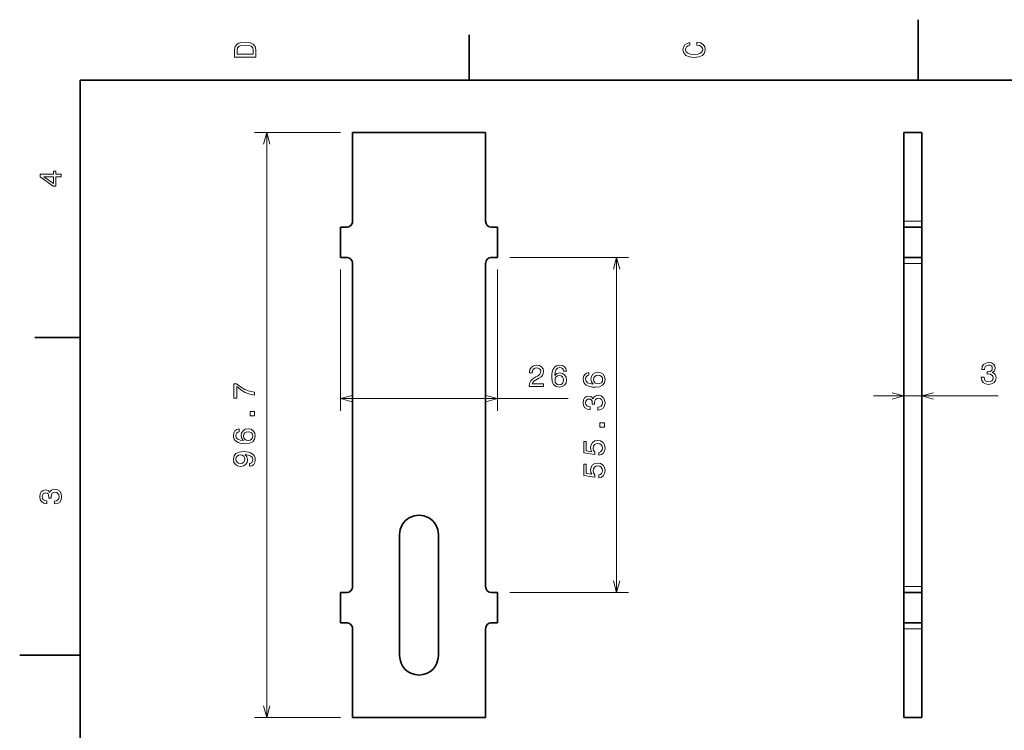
# Model space of a CAD drawing. Extents: x 0 to 297, y 0 to 210.
# Tile 4 of 7: x 0 to 163, y 93 to 210. Entities that reach past the tile are written whole.
import ezdxf

# ---------------------------------------------------------------- set-up
doc = ezdxf.new("R2010")
doc.units = 0

msp = doc.modelspace()

# ---------------------------------------------------------------- linework, layer by layer
at = {"color": 7, "lineweight": 35, "ltscale": 0.25}
for p, q in [((148.5, 200), (148.5, 210)), ((10, 105), (0, 105))]:
    msp.add_line(p, q, dxfattribs=at)
at = {"color": 7, "lineweight": 35, "ltscale": 0.1875}
for p, q in [((74.300003, 200), (74.300003, 207.5)), ((10, 157.5), (2.5, 157.5))]:
    msp.add_line(p, q, dxfattribs=at)
at = {"color": 7, "lineweight": 35}
for p, q in [((287, 200), (10, 200)), ((10, 200), (10, 10)), ((55.007324, 191.376465), (77.007324, 191.376465)), ((55.007324, 116.346466), (55.007324, 169.706467)), ((77.007324, 169.706467), (77.007324, 116.346466)), ((146.13176, 116.346466), (146.13176, 169.706467)), ((149.13176, 116.346466), (149.13176, 169.706467)), ((62.807323, 124.906464), (62.807323, 104.906464)), ((69.207321, 124.906464), (69.207321, 104.906464)), ((77.007324, 94.67646), (55.007324, 94.67646))]:
    msp.add_line(p, q, dxfattribs=at)
at = {"color": 7, "lineweight": 13, "ltscale": 0.354177}
for p, q in [((53.007324, 191.376465), (38.840248, 191.376465)), ((53.007324, 94.67646), (38.840248, 94.67646))]:
    msp.add_line(p, q, dxfattribs=at)
at = {"color": 7, "lineweight": 13}
for p, q in [((40.840248, 94.67646), (40.840248, 191.376465)), ((98.662636, 115.346466), (98.662636, 170.706467)), ((53.007324, 168.706467), (53.007324, 145.385086)), ((79.007324, 168.706467), (79.007324, 145.385086)), ((53.007324, 147.385086), (90.676239, 147.385086)), ((141.13176, 147.819824), (161.739014, 147.819824))]:
    msp.add_line(p, q, dxfattribs=at)
at = {"color": 7, "lineweight": 35, "ltscale": 0.36675}
for p, q in [((55.007324, 176.706467), (55.007324, 191.376465)), ((77.007324, 191.376465), (77.007324, 176.706467)), ((146.13176, 176.706467), (146.13176, 191.376465)), ((149.13176, 176.706467), (149.13176, 191.376465)), ((55.007324, 109.346466), (55.007324, 94.67646)), ((77.007324, 109.346466), (77.007324, 94.67646)), ((146.13176, 109.346466), (146.13176, 94.67646)), ((149.13176, 109.346466), (149.13176, 94.67646))]:
    msp.add_line(p, q, dxfattribs=at)
at = {"color": 7, "lineweight": 35, "ltscale": 0.075}
for p, q in [((146.13176, 191.376465), (149.13176, 191.376465)), ((146.13176, 175.706467), (149.13176, 175.706467)), ((146.13176, 170.706467), (149.13176, 170.706467)), ((146.13176, 115.346466), (149.13176, 115.346466)), ((146.13176, 110.346466), (149.13176, 110.346466)), ((146.13176, 94.67646), (149.13176, 94.67646))]:
    msp.add_line(p, q, dxfattribs=at)
at = {"color": 7, "lineweight": 13, "ltscale": 0.075}
for p, q in [((146.13176, 176.706467), (149.13176, 176.706467)), ((146.13176, 169.706467), (149.13176, 169.706467)), ((146.13176, 116.346466), (149.13176, 116.346466)), ((146.13176, 109.346466), (149.13176, 109.346466))]:
    msp.add_line(p, q, dxfattribs=at)
at = {"color": 7, "lineweight": 35, "ltscale": 0.025}
for p, q in [((146.13176, 175.706467), (146.13176, 176.706467)), ((149.13176, 175.706467), (149.13176, 176.706467)), ((54.007324, 175.706467), (53.007324, 175.706467)), ((78.007324, 175.706467), (79.007324, 175.706467)), ((54.007324, 170.706467), (53.007324, 170.706467)), ((79.007324, 170.706467), (78.007324, 170.706467)), ((146.13176, 169.706467), (146.13176, 170.706467)), ((149.13176, 169.706467), (149.13176, 170.706467)), ((146.13176, 115.346466), (146.13176, 116.346466)), ((149.13176, 115.346466), (149.13176, 116.346466)), ((54.007324, 115.346466), (53.007324, 115.346466)), ((78.007324, 115.346466), (79.007324, 115.346466)), ((54.007324, 110.346466), (53.007324, 110.346466)), ((79.007324, 110.346466), (78.007324, 110.346466)), ((146.13176, 109.346466), (146.13176, 110.346466)), ((149.13176, 109.346466), (149.13176, 110.346466))]:
    msp.add_line(p, q, dxfattribs=at)
at = {"color": 7, "lineweight": 35, "ltscale": 0.125}
for p, q in [((53.007324, 170.706467), (53.007324, 175.706467)), ((79.007324, 175.706467), (79.007324, 170.706467)), ((146.13176, 170.706467), (146.13176, 175.706467)), ((149.13176, 170.706467), (149.13176, 175.706467)), ((53.007324, 110.346466), (53.007324, 115.346466)), ((79.007324, 115.346466), (79.007324, 110.346466)), ((146.13176, 110.346466), (146.13176, 115.346466)), ((149.13176, 110.346466), (149.13176, 115.346466))]:
    msp.add_line(p, q, dxfattribs=at)
at = {"color": 7, "lineweight": 13, "ltscale": 0.491383}
for p, q in [((81.007324, 170.706467), (100.662636, 170.706467)), ((81.007324, 115.346466), (100.662636, 115.346466))]:
    msp.add_line(p, q, dxfattribs=at)
at = {"color": 7, "lineweight": 13}
for points in [[(35.533215, 204.994965), (35.533215, 203.829971), (39.033215, 203.829971), (39.033215, 204.994965), (38.922264, 205.544678), (38.584366, 205.953171), (38.034657, 206.205338), (37.283215, 206.296112), (36.516644, 206.215424), (36.21405, 206.114563), (35.971977, 205.973343), (35.644165, 205.56485), (35.563473, 205.297562)], [(35.951801, 204.959656), (36.027451, 205.342941), (36.259438, 205.605194), (36.672985, 205.761536), (37.283215, 205.811966), (37.873272, 205.756485), (38.286816, 205.600143), (38.533936, 205.332855), (38.614628, 204.959656), (38.614628, 204.298996), (35.951801, 204.298996)], [(111.93206, 205.817017), (112.35569, 205.716141), (112.658287, 205.549713), (112.844887, 205.317734), (112.905403, 205.045395), (112.814629, 204.71759), (112.54229, 204.460388), (112.098488, 204.28891), (111.483215, 204.233429), (110.872986, 204.28891), (110.424141, 204.455338), (110.151802, 204.71254), (110.055984, 205.045395), (110.106415, 205.287476), (110.247627, 205.494247), (110.474571, 205.655624), (110.787247, 205.766571), (110.787247, 206.245682), (110.308144, 206.094391), (109.94503, 205.832138), (109.718086, 205.474075), (109.637398, 205.045395), (109.763474, 204.510818), (110.116501, 204.10231), (110.696472, 203.840057), (111.483215, 203.749283), (112.269958, 203.840057), (112.84993, 204.10231), (113.208, 204.510818), (113.329041, 205.045395), (113.233215, 205.51442), (112.965927, 205.892654), (112.527161, 206.159943), (111.93206, 206.301163)], [(6.833213, 184.02739), (6.833213, 184.481277), (5.965778, 184.481277), (5.965778, 184.98056), (5.56232, 184.98056), (5.56232, 184.481277), (3.408862, 184.481277), (3.408862, 184.022339), (5.521974, 182.489197), (5.965778, 182.489197), (5.965778, 184.02739)], [(5.56232, 182.912827), (3.993876, 184.02739), (5.56232, 184.02739)], [(158.950119, 150.91925), (158.950119, 150.883957), (159.030807, 150.399796), (159.267838, 150.036682), (159.641037, 149.804703), (160.135269, 149.718964), (160.659775, 149.804703), (161.053146, 150.026596), (161.305298, 150.379623), (161.396088, 150.833527), (161.355728, 151.131073), (161.244781, 151.373138), (161.063232, 151.559738), (160.821152, 151.695908), (161.148956, 151.968246), (161.264954, 152.401962), (161.189301, 152.795334), (160.972443, 153.09288), (160.619431, 153.27948), (160.135269, 153.345047), (159.681381, 153.264359), (159.333405, 153.04245), (159.106461, 152.689423), (159.030807, 152.220413), (159.030807, 152.185104), (159.47966, 152.185104), (159.520004, 152.507874), (159.651123, 152.739853), (159.862946, 152.881073), (160.160492, 152.931503), (160.422745, 152.891159), (160.61438, 152.785248), (160.730377, 152.613785), (160.775757, 152.38179), (160.730377, 152.134674), (160.609344, 151.968246), (160.397522, 151.867386), (160.110062, 151.837128), (159.913376, 151.842163), (159.913376, 151.443756), (160.160492, 151.453842), (160.47821, 151.408447), (160.71524, 151.287415), (160.856461, 151.090729), (160.906891, 150.833527), (160.85141, 150.541016), (160.705154, 150.324158), (160.473175, 150.187988), (160.165527, 150.142593), (159.847809, 150.193024), (159.615814, 150.34433), (159.469574, 150.586395), (159.414093, 150.91925)], [(84.191658, 149.385086), (86.597275, 149.385086), (86.597275, 149.818817), (84.695976, 149.818817), (84.801888, 150.055847), (84.983444, 150.252533), (85.543243, 150.610596), (85.84079, 150.761887), (86.173645, 150.97876), (86.410675, 151.230911), (86.546844, 151.528458), (86.597275, 151.866364), (86.511543, 152.289993), (86.274506, 152.622849), (85.9114, 152.834656), (85.442375, 152.910309), (84.958229, 152.82457), (84.590073, 152.58754), (84.353043, 152.209305), (84.272346, 151.710022), (84.272346, 151.63942), (84.731277, 151.63942), (84.731277, 151.679764), (84.776672, 152.022705), (84.912842, 152.274857), (85.1297, 152.436249), (85.41716, 152.491714), (85.709671, 152.441284), (85.926529, 152.315201), (86.067734, 152.118515), (86.118172, 151.871399), (86.08287, 151.63942), (85.987045, 151.442734), (85.825661, 151.271255), (85.60376, 151.119965), (85.306213, 150.958572), (84.811974, 150.645905), (84.463989, 150.313049), (84.257217, 149.909592), (84.191658, 149.400223)], [(90.368599, 151.942001), (90.272781, 152.35051), (90.05088, 152.653107), (89.707939, 152.844742), (89.264137, 152.910309), (88.966583, 152.875), (88.709381, 152.77919), (88.482437, 152.622849), (88.290794, 152.40094), (88.139496, 152.123566), (88.028542, 151.785675), (87.957939, 151.387253), (87.937767, 150.9384), (88.018456, 150.22226), (88.265579, 149.70282), (88.663986, 149.390137), (89.208656, 149.284225), (89.697853, 149.375), (90.071053, 149.61203), (90.313126, 149.985229), (90.398865, 150.459305), (90.313126, 150.9384), (90.081139, 151.306564), (89.723068, 151.538544), (89.279266, 151.619247), (88.800156, 151.518372), (88.442085, 151.230911), (88.517738, 151.785675), (88.679123, 152.184082), (88.926239, 152.421112), (89.26918, 152.501801), (89.521339, 152.461456), (89.712982, 152.35556), (89.839066, 152.179047), (89.904625, 151.942001)], [(94.105721, 151.708893), (93.69722, 151.613068), (93.394623, 151.391159), (93.20298, 151.048218), (93.137421, 150.604416), (93.172722, 150.30687), (93.268539, 150.049667), (93.424881, 149.822723), (93.64679, 149.631073), (93.924164, 149.479782), (94.262062, 149.368835), (94.660477, 149.298218), (95.109322, 149.278046), (95.825462, 149.358734), (96.34491, 149.605865), (96.657593, 150.004272), (96.763504, 150.54895), (96.672722, 151.038132), (96.435692, 151.411331), (96.062492, 151.653412), (95.588425, 151.739151), (95.109322, 151.653412), (94.741165, 151.421417), (94.509178, 151.063354), (94.428482, 150.619553), (94.52935, 150.140442), (94.816818, 149.782379), (94.262062, 149.858017), (93.863647, 150.019409), (93.626617, 150.266525), (93.545921, 150.609467), (93.586266, 150.861618), (93.692177, 151.053268), (93.86869, 151.179352), (94.105721, 151.244904)], [(38.840248, 147.929489), (38.840248, 148.438858), (38.008114, 148.605286), (37.231457, 148.897797), (36.510277, 149.31134), (35.834484, 149.850967), (35.415897, 149.850967), (35.415897, 147.450378), (35.874828, 147.450378), (35.874828, 149.366806), (36.555664, 148.812057), (37.266762, 148.393463), (38.023247, 148.100967)], [(89.909668, 150.454254), (89.854195, 150.136536), (89.712982, 149.894455), (89.486038, 149.733078), (89.203613, 149.682648), (88.906067, 149.733078), (88.679123, 149.88942), (88.532867, 150.131485), (88.48748, 150.449219), (88.53791, 150.761887), (88.679123, 150.998932), (88.91111, 151.150223), (89.223785, 151.205704), (89.496124, 151.150223), (89.712982, 151.003967), (89.854195, 150.766937)], [(95.593475, 151.249954), (95.911194, 151.194473), (96.153275, 151.053268), (96.314651, 150.826324), (96.365082, 150.5439), (96.314651, 150.246353), (96.15831, 150.019409), (95.916237, 149.873154), (95.598511, 149.827759), (95.285835, 149.878189), (95.048805, 150.019409), (94.897507, 150.251389), (94.842033, 150.564072), (94.897507, 150.836411), (95.043762, 151.053268), (95.280792, 151.194473)], [(95.56321, 145.491592), (95.598511, 145.491592), (96.082664, 145.572281), (96.445778, 145.809326), (96.677765, 146.18251), (96.763504, 146.676758), (96.677765, 147.201248), (96.455864, 147.59462), (96.102837, 147.846786), (95.648949, 147.937561), (95.351395, 147.897217), (95.109322, 147.786255), (94.922722, 147.604706), (94.786552, 147.36264), (94.514221, 147.690445), (94.080505, 147.806442), (93.687134, 147.730789), (93.38958, 147.513931), (93.20298, 147.160904), (93.137421, 146.676758), (93.218109, 146.22287), (93.440018, 145.874878), (93.793037, 145.647934), (94.262062, 145.572281), (94.297363, 145.572281), (94.297363, 146.021133), (93.974594, 146.061478), (93.742607, 146.192596), (93.601395, 146.404419), (93.550964, 146.701965), (93.591309, 146.964218), (93.69722, 147.155853), (93.86869, 147.271851), (94.100677, 147.317245), (94.347794, 147.271851), (94.514221, 147.150818), (94.615082, 146.938995), (94.64534, 146.651535), (94.640305, 146.454849), (95.038719, 146.454849), (95.028625, 146.701965), (95.07402, 147.019699), (95.195053, 147.256729), (95.391739, 147.397934), (95.648949, 147.448364), (95.941452, 147.392883), (96.15831, 147.246643), (96.294479, 147.014648), (96.339867, 146.707016), (96.289436, 146.389282), (96.138138, 146.157303), (95.896065, 146.011047), (95.56321, 145.955566)], [(38.840248, 144.546494), (38.840248, 145.242462), (38.088806, 145.242462), (38.088806, 144.546494)], [(96.662636, 142.678482), (96.662636, 143.374451), (95.911194, 143.374451), (95.911194, 142.678482)], [(36.283333, 142.368835), (35.874828, 142.27301), (35.572235, 142.051102), (35.380592, 141.70816), (35.315033, 141.264359), (35.350334, 140.966812), (35.446156, 140.70961), (35.602497, 140.482666), (35.824398, 140.291016), (36.101776, 140.139725), (36.439671, 140.028778), (36.838085, 139.95816), (37.286934, 139.937988), (38.003071, 140.018677), (38.522526, 140.265808), (38.835205, 140.664215), (38.941113, 141.208893), (38.850334, 141.698074), (38.613304, 142.071274), (38.240105, 142.313354), (37.766041, 142.399094), (37.286934, 142.313354), (36.918777, 142.08136), (36.68679, 141.723297), (36.606098, 141.279495), (36.706963, 140.800385), (36.994427, 140.442322), (36.439671, 140.51796), (36.041256, 140.679352), (35.804226, 140.926468), (35.723534, 141.269409), (35.763878, 141.521561), (35.869785, 141.713211), (36.046299, 141.839294), (36.283333, 141.904846)], [(37.771084, 141.909897), (38.088806, 141.854416), (38.330883, 141.713211), (38.492264, 141.486267), (38.542698, 141.203842), (38.492264, 140.906296), (38.335926, 140.679352), (38.093849, 140.533096), (37.776127, 140.487701), (37.463448, 140.538132), (37.226414, 140.679352), (37.075119, 140.911331), (37.019642, 141.224014), (37.075119, 141.496353), (37.221371, 141.713211), (37.458405, 141.854416)], [(95.749809, 138.039719), (96.163361, 138.150665), (96.486122, 138.397797), (96.687851, 138.760895), (96.763504, 139.224884), (96.672722, 139.734253), (96.425606, 140.13266), (96.032234, 140.384827), (95.527908, 140.480652), (95.058891, 140.394913), (94.690735, 140.152832), (94.453705, 139.774597), (94.367966, 139.2854), (94.428482, 138.90715), (94.59491, 138.614655), (93.651825, 138.755859), (93.651825, 140.289001), (93.238281, 140.289001), (93.238281, 138.417969), (95.094193, 138.140594), (95.094193, 138.544037), (94.857162, 138.836548), (94.771423, 139.209747), (94.826904, 139.532516), (94.988281, 139.779633), (95.235405, 139.935974), (95.553123, 139.991455), (95.87085, 139.935974), (96.117966, 139.774597), (96.274307, 139.527466), (96.329781, 139.209747), (96.294479, 138.942459), (96.178482, 138.735687), (95.996933, 138.584396), (95.749809, 138.508743)], [(37.972813, 136.212051), (38.371227, 136.287704), (38.678864, 136.504562), (38.870506, 136.847504), (38.941113, 137.301392), (38.905811, 137.598938), (38.815033, 137.866241), (38.658691, 138.093185), (38.43679, 138.284821), (38.159412, 138.436127), (37.816471, 138.547073), (37.4231, 138.61264), (36.969212, 138.637848), (36.258114, 138.552109), (35.738663, 138.304993), (35.425983, 137.911621), (35.315033, 137.371994), (35.405811, 136.877762), (35.647884, 136.504562), (36.021084, 136.262482), (36.490105, 136.181793), (36.974255, 136.262482), (37.342411, 136.499512), (37.574398, 136.852539), (37.650047, 137.301392), (37.554226, 137.775452), (37.261719, 138.13353), (37.821518, 138.052826), (38.219933, 137.891449), (38.456963, 137.644333), (38.532612, 137.306442), (38.497307, 137.044189), (38.386356, 136.852539), (38.209846, 136.726471), (37.972813, 136.676025)], [(36.485062, 136.67099), (36.172382, 136.72142), (35.925262, 136.86264), (35.768921, 137.084534), (35.713448, 137.371994), (35.768921, 137.669556), (35.925262, 137.8965), (36.167339, 138.037704), (36.480019, 138.093185), (36.797741, 138.037704), (37.034771, 137.8965), (37.181026, 137.664505), (37.231457, 137.356873), (37.181026, 137.079498), (37.034771, 136.86264), (36.802784, 136.72142)], [(95.749809, 134.303696), (96.163361, 134.414642), (96.486122, 134.661774), (96.687851, 135.024872), (96.763504, 135.488861), (96.672722, 135.99823), (96.425606, 136.396637), (96.032234, 136.648804), (95.527908, 136.744629), (95.058891, 136.65889), (94.690735, 136.416809), (94.453705, 136.038574), (94.367966, 135.549377), (94.428482, 135.171127), (94.59491, 134.878632), (93.651825, 135.019836), (93.651825, 136.552979), (93.238281, 136.552979), (93.238281, 134.681946), (95.094193, 134.404572), (95.094193, 134.808014), (94.857162, 135.100525), (94.771423, 135.473724), (94.826904, 135.796494), (94.988281, 136.04361), (95.235405, 136.199951), (95.553123, 136.255432), (95.87085, 136.199951), (96.117966, 136.038574), (96.274307, 135.791443), (96.329781, 135.473724), (96.294479, 135.206436), (96.178482, 134.999664), (95.996933, 134.848373), (95.749809, 134.77272)], [(5.73379, 129.979111), (5.769093, 129.979111), (6.253242, 130.059799), (6.616354, 130.296829), (6.848343, 130.670029), (6.934078, 131.164276), (6.848343, 131.688766), (6.626441, 132.082138), (6.273415, 132.334305), (5.819525, 132.425079), (5.521974, 132.384735), (5.279899, 132.273788), (5.0933, 132.092224), (4.957133, 131.850143), (4.684798, 132.177963), (4.251081, 132.293961), (3.857709, 132.218307), (3.560158, 132.00145), (3.373559, 131.648422), (3.307997, 131.164276), (3.388689, 130.710388), (3.610591, 130.362396), (3.963617, 130.135452), (4.432637, 130.059799), (4.46794, 130.059799), (4.46794, 130.508652), (4.145173, 130.548996), (3.913184, 130.680115), (3.771974, 130.891937), (3.721542, 131.189484), (3.761888, 131.451736), (3.867795, 131.643372), (4.039265, 131.759369), (4.271254, 131.804764), (4.518372, 131.759369), (4.684798, 131.638336), (4.785663, 131.426514), (4.815922, 131.139053), (4.810879, 130.942368), (5.209294, 130.942368), (5.199208, 131.189484), (5.244596, 131.507217), (5.365634, 131.744247), (5.56232, 131.885452), (5.819525, 131.935883), (6.112032, 131.880417), (6.328891, 131.734161), (6.465058, 131.502167), (6.510447, 131.194534), (6.460014, 130.876801), (6.308718, 130.644821), (6.066643, 130.498566), (5.73379, 130.443085)]]:
    msp.add_lwpolyline(points, close=True, dxfattribs=at)
for points in [[(41.357887, 189.444611), (40.840248, 191.376465), (40.322609, 189.444611)], [(99.180275, 168.774612), (98.662636, 170.706467), (98.144997, 168.774612)], [(144.199905, 147.302185), (146.13176, 147.819824), (144.199905, 148.337463)], [(151.063614, 148.337463), (149.13176, 147.819824), (151.063614, 147.302185)], [(54.939178, 147.902725), (53.007324, 147.385086), (54.939178, 146.867462)], [(77.07547, 146.867462), (79.007324, 147.385086), (77.07547, 147.902725)], [(98.144997, 117.27832), (98.662636, 115.346466), (99.180275, 117.27832)], [(40.322609, 96.608315), (40.840248, 94.67646), (41.357887, 96.608315)]]:
    msp.add_lwpolyline(points, dxfattribs=at)
at = {"color": 7, "lineweight": 35}
for centre, radius, start, end in [((54.007324, 176.706467), 1, 269.999997, 360), ((78.007324, 176.706467), 1, 180.000005, 269.999997), ((54.007324, 169.706467), 1, 0, 90.000003), ((78.007324, 169.706467), 1, 90.000003, 180.000005), ((66.007324, 124.906464), 3.2, 360, 180.000005), ((54.007324, 116.346466), 1, 269.999997, 360), ((78.007324, 116.346466), 1, 180.000005, 269.999997), ((54.007324, 109.346466), 1, 0, 90.000003), ((78.007324, 109.346466), 1, 90.000003, 180.000005), ((66.007324, 104.906464), 3.2, 180.000005, 360)]:
    msp.add_arc(centre, radius, start, end, dxfattribs=at)

doc.saveas('drawing.dxf')
